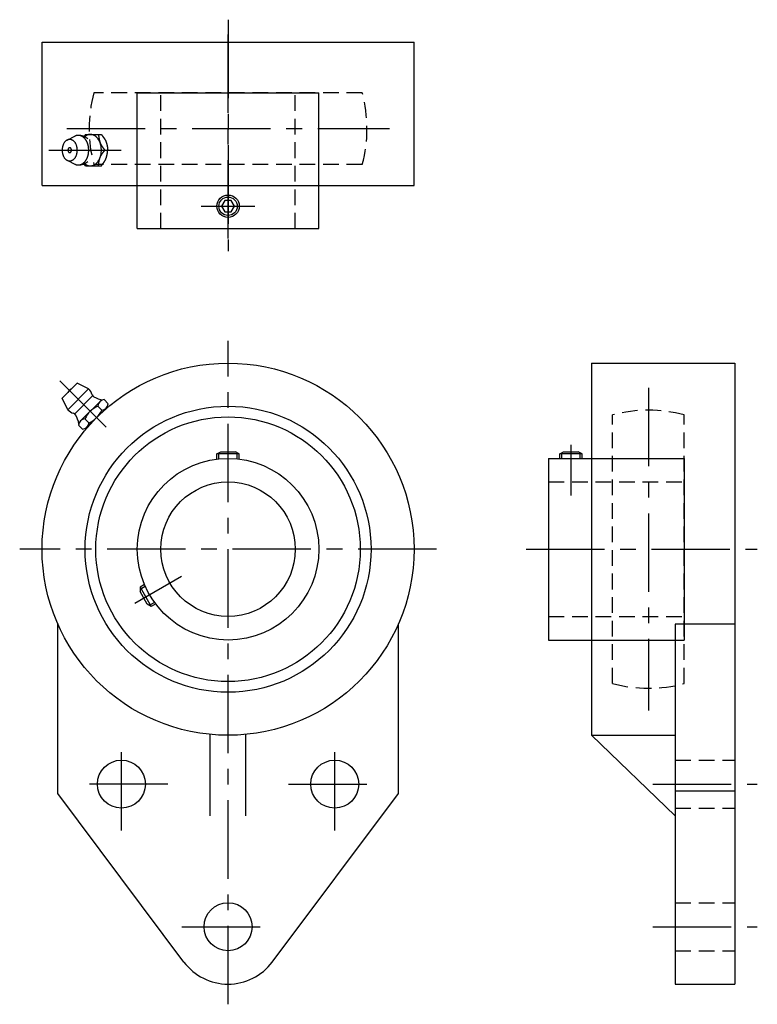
# Model space of a CAD drawing. Extents: x -46 to 118, y -102 to 118.
import ezdxf

# ---------------------------------------------------------------- set-up
doc = ezdxf.new("R2010")
doc.units = 0
doc.header["$LTSCALE"] = 14
doc.header["$MEASUREMENT"] = 0
doc.linetypes.add('CENTER', pattern=[2, 1.25, -0.25, 0.25, -0.25])
doc.linetypes.add('HIDDEN', pattern=[0.375, 0.25, -0.125])
doc.layers.get('0').update_dxf_attribs({"linetype": 'CONTINUOUS'})
doc.layers.add('CENTER', color=1, linetype='CENTER')
doc.layers.add('HIDDEN', color=3, linetype='HIDDEN')

msp = doc.modelspace()

# ---------------------------------------------------------------- linework, layer by layer
for p, q in [((-41.5, 113.1), (41.5, 113.1)), ((-41.5, 81.1), (-41.5, 113.1)), ((41.5, 81.1), (41.5, 113.1)), ((-20.25, 71.5), (-20.25, 101.8)), ((-20.25, 101.8), (20.25, 101.8)), ((20.25, 71.5), (20.25, 101.8)), ((-31.78, 92.5), (-32.14, 92.04)), ((-31.78, 92.5), (-28.28, 92.5)), ((-35.9, 91.26), (-34.2, 92.11)), ((-27.5, 89), (-26.85, 89)), ((-35.9, 86.74), (-34.2, 85.89)), ((-31.78, 85.5), (-32.14, 85.96)), ((-31.78, 85.5), (-28.28, 85.5)), ((-41.5, 81.1), (41.5, 81.1)), ((-20.25, 71.5), (20.25, 71.5)), ((81.1, 41.5), (113.1, 41.5)), ((81.1, 41.5), (81.1, -41.5)), ((113.1, 41.5), (113.1, -97)), ((-37.05, 33.66), (-33.66, 37.05)), ((-35.78, 31.11), (-31.11, 35.78)), ((-31.11, 35.78), (-33.66, 37.05)), ((-35.78, 31.11), (-37.05, 33.66)), ((-30.23, 34.19), (-34.19, 30.23)), ((-27.64, 33.36), (-26.75, 32.46)), ((-32.9, 28.62), (-28.62, 32.9)), ((-27.2, 31.49), (-31.49, 27.2)), ((-29.07, 31.93), (-28.18, 31.04)), ((-31.93, 29.07), (-31.04, 28.18)), ((-32.46, 26.75), (-33.36, 27.64)), ((-2.5, 21.25), (-1.63, 21.75)), ((2.5, 21.25), (-2.5, 21.25)), ((-2.5, 20.1), (-2.5, 21.25)), ((-2.05, 20.15), (-2.05, 21.51)), ((-1.63, 21.75), (1.63, 21.75)), ((2.5, 21.25), (1.63, 21.75)), ((2.05, 20.15), (2.05, 21.51)), ((2.5, 20.1), (2.5, 21.25)), ((71.5, 20.25), (71.5, -20.25)), ((71.5, 20.25), (101.8, 20.25)), ((74, 21.25), (74.87, 21.75)), ((74, 20.25), (74, 21.25)), ((79, 21.25), (74, 21.25)), ((74.45, 20.25), (74.45, 21.51)), ((74.87, 21.75), (78.13, 21.75)), ((79, 21.25), (78.13, 21.75)), ((78.55, 20.25), (78.55, 21.51)), ((79, 20.25), (79, 21.25)), ((101.8, 20.25), (101.8, -20.25)), ((-18.65, -7.88), (-19.65, -8.46)), ((-18.47, -8.3), (-19.65, -8.98)), ((-19.65, -8.46), (-17.15, -12.79)), ((-19.65, -8.46), (-19.65, -9.46)), ((-18.02, -12.29), (-19.65, -9.46)), ((-17.15, -12.79), (-18.02, -12.29)), ((-16.42, -11.85), (-17.6, -12.53)), ((-16.15, -12.21), (-17.15, -12.79)), ((-38, -54.5), (-38, -16.68)), ((38, -54.5), (38, -16.68)), ((99.8, -16.68), (99.8, -97)), ((113.1, -16.68), (99.8, -16.68)), ((71.5, -20.25), (101.8, -20.25)), ((-4, -59.5), (-4, -41.31)), ((4, -59.5), (4, -41.31)), ((81.1, -41.5), (99.8, -41.5)), ((99.8, -59.5), (81.1, -41.5)), ((-9.84, -92.08), (-38, -54.5)), ((9.84, -92.08), (38, -54.5)), ((113.1, -54), (99.8, -54)), ((99.8, -97), (113.1, -97))]:
    msp.add_line(p, q)
msp.add_lwpolyline([(-0.72, 77.75), (-1.44, 76.5), (-0.72, 75.25), (0.72, 75.25), (1.44, 76.5), (0.72, 77.75)], close=True)
for points in [[(-34.2, 85.89, 0), (-34.14, 85.86, 0), (-34.07, 85.83, 0), (-34, 85.8, 0), (-33.94, 85.78, 0), (-33.87, 85.76, 0), (-33.8, 85.74, 0), (-33.73, 85.73, 0), (-33.66, 85.72, 0), (-33.59, 85.71, 0), (-33.52, 85.7, 0), (-33.45, 85.7, 0), (-33.38, 85.7, 0), (-33.31, 85.7, 0), (-33.24, 85.71, 0), (-33.17, 85.72, 0), (-33.11, 85.73, 0), (-33.04, 85.75, 0), (-32.97, 85.76, 0), (-32.9, 85.78, 0), (-32.83, 85.81, 0), (-32.77, 85.84, 0), (-32.7, 85.86, 0), (-32.63, 85.9, 0), (-32.57, 85.93, 0), (-32.5, 85.97, 0), (-32.44, 86.01, 0), (-32.38, 86.05, 0), (-32.32, 86.1, 0), (-32.25, 86.15, 0), (-32.19, 86.2, 0), (-32.14, 86.25, 0), (-32.08, 86.31, 0), (-32.02, 86.36, 0), (-31.97, 86.42, 0), (-31.91, 86.49, 0), (-31.86, 86.55, 0), (-31.81, 86.62, 0), (-31.76, 86.69, 0), (-31.71, 86.76, 0), (-31.67, 86.83, 0), (-31.62, 86.91, 0), (-31.58, 86.99, 0), (-31.54, 87.06, 0), (-31.5, 87.14, 0), (-31.46, 87.23, 0), (-31.42, 87.31, 0), (-31.39, 87.4, 0), (-31.35, 87.48, 0), (-31.32, 87.57, 0), (-31.29, 87.66, 0), (-31.27, 87.75, 0), (-31.24, 87.84, 0), (-31.22, 87.94, 0), (-31.2, 88.03, 0), (-31.18, 88.12, 0), (-31.16, 88.22, 0), (-31.14, 88.32, 0), (-31.13, 88.41, 0), (-31.12, 88.51, 0), (-31.11, 88.61, 0), (-31.1, 88.7, 0), (-31.1, 88.8, 0), (-31.09, 88.9, 0), (-31.09, 89, 0), (-31.09, 89.1, 0), (-31.1, 89.2, 0), (-31.1, 89.3, 0), (-31.11, 89.39, 0), (-31.12, 89.49, 0), (-31.13, 89.59, 0), (-31.14, 89.68, 0), (-31.16, 89.78, 0), (-31.18, 89.88, 0), (-31.2, 89.97, 0), (-31.22, 90.06, 0), (-31.24, 90.16, 0), (-31.27, 90.25, 0), (-31.29, 90.34, 0), (-31.32, 90.43, 0), (-31.35, 90.52, 0), (-31.39, 90.6, 0), (-31.42, 90.69, 0), (-31.46, 90.77, 0), (-31.5, 90.86, 0), (-31.54, 90.94, 0), (-31.58, 91.01, 0), (-31.62, 91.09, 0), (-31.67, 91.17, 0), (-31.71, 91.24, 0), (-31.76, 91.31, 0), (-31.81, 91.38, 0), (-31.86, 91.45, 0), (-31.91, 91.51, 0), (-31.97, 91.58, 0), (-32.02, 91.64, 0), (-32.08, 91.69, 0), (-32.14, 91.75, 0), (-32.19, 91.8, 0), (-32.25, 91.85, 0), (-32.32, 91.9, 0), (-32.38, 91.95, 0), (-32.44, 91.99, 0), (-32.5, 92.03, 0), (-32.57, 92.07, 0), (-32.63, 92.1, 0), (-32.7, 92.14, 0), (-32.77, 92.16, 0), (-32.83, 92.19, 0), (-32.9, 92.22, 0), (-32.97, 92.24, 0), (-33.04, 92.25, 0), (-33.11, 92.27, 0), (-33.17, 92.28, 0), (-33.24, 92.29, 0), (-33.31, 92.3, 0), (-33.38, 92.3, 0), (-33.45, 92.3, 0), (-33.52, 92.3, 0), (-33.59, 92.29, 0), (-33.66, 92.28, 0), (-33.73, 92.27, 0), (-33.8, 92.26, 0), (-33.87, 92.24, 0), (-33.94, 92.22, 0), (-34, 92.2, 0), (-34.07, 92.17, 0), (-34.14, 92.14, 0), (-34.2, 92.11, 0)], [(-32.03, 86.01, 0), (-31.96, 85.95, 0), (-31.88, 85.9, 0), (-31.81, 85.85, 0), (-31.74, 85.8, 0), (-31.66, 85.75, 0), (-31.58, 85.71, 0), (-31.51, 85.67, 0), (-31.43, 85.64, 0), (-31.35, 85.61, 0), (-31.27, 85.58, 0), (-31.19, 85.56, 0), (-31.11, 85.54, 0), (-31.03, 85.52, 0), (-30.95, 85.51, 0), (-30.86, 85.5, 0), (-30.78, 85.5, 0), (-30.7, 85.5, 0), (-30.62, 85.5, 0), (-30.54, 85.51, 0), (-30.46, 85.52, 0), (-30.37, 85.54, 0), (-30.29, 85.56, 0), (-30.21, 85.58, 0), (-30.13, 85.61, 0), (-30.05, 85.64, 0), (-29.98, 85.67, 0), (-29.9, 85.71, 0), (-29.82, 85.75, 0), (-29.75, 85.79, 0), (-29.67, 85.84, 0), (-29.6, 85.89, 0), (-29.53, 85.95, 0), (-29.46, 86.01, 0), (-29.39, 86.07, 0), (-29.32, 86.13, 0), (-29.25, 86.2, 0), (-29.19, 86.27, 0), (-29.13, 86.35, 0), (-29.06, 86.42, 0), (-29, 86.5, 0), (-28.95, 86.59, 0), (-28.89, 86.67, 0), (-28.84, 86.76, 0), (-28.79, 86.85, 0), (-28.74, 86.94, 0), (-28.69, 87.04, 0), (-28.65, 87.13, 0), (-28.6, 87.23, 0), (-28.56, 87.33, 0), (-28.52, 87.44, 0), (-28.49, 87.54, 0), (-28.46, 87.65, 0), (-28.43, 87.75, 0), (-28.4, 87.86, 0), (-28.37, 87.97, 0), (-28.35, 88.08, 0), (-28.33, 88.2, 0), (-28.31, 88.31, 0), (-28.3, 88.42, 0), (-28.29, 88.54, 0), (-28.28, 88.65, 0), (-28.27, 88.77, 0), (-28.27, 88.88, 0), (-28.26, 89, 0), (-28.27, 89.12, 0), (-28.27, 89.23, 0), (-28.28, 89.35, 0), (-28.29, 89.46, 0), (-28.3, 89.58, 0), (-28.31, 89.69, 0), (-28.33, 89.8, 0), (-28.35, 89.92, 0), (-28.37, 90.03, 0), (-28.4, 90.14, 0), (-28.43, 90.25, 0), (-28.46, 90.35, 0), (-28.49, 90.46, 0), (-28.52, 90.56, 0), (-28.56, 90.67, 0), (-28.6, 90.77, 0), (-28.65, 90.87, 0), (-28.69, 90.96, 0), (-28.74, 91.06, 0), (-28.79, 91.15, 0), (-28.84, 91.24, 0), (-28.89, 91.33, 0), (-28.95, 91.41, 0), (-29, 91.5, 0), (-29.06, 91.58, 0), (-29.13, 91.65, 0), (-29.19, 91.73, 0), (-29.25, 91.8, 0), (-29.32, 91.87, 0), (-29.39, 91.93, 0), (-29.46, 91.99, 0), (-29.53, 92.05, 0), (-29.6, 92.11, 0), (-29.67, 92.16, 0), (-29.75, 92.21, 0), (-29.82, 92.25, 0), (-29.9, 92.29, 0), (-29.98, 92.33, 0), (-30.05, 92.36, 0), (-30.13, 92.39, 0), (-30.21, 92.42, 0), (-30.29, 92.44, 0), (-30.37, 92.46, 0), (-30.46, 92.48, 0), (-30.54, 92.49, 0), (-30.62, 92.5, 0), (-30.7, 92.5, 0), (-30.78, 92.5, 0), (-30.86, 92.5, 0), (-30.95, 92.49, 0), (-31.03, 92.48, 0), (-31.11, 92.46, 0), (-31.19, 92.44, 0), (-31.27, 92.42, 0), (-31.35, 92.39, 0), (-31.43, 92.36, 0), (-31.51, 92.33, 0), (-31.58, 92.29, 0), (-31.66, 92.25, 0), (-31.74, 92.2, 0), (-31.81, 92.15, 0), (-31.88, 92.1, 0), (-31.96, 92.05, 0), (-32.03, 91.99, 0)], [(-28.93, 92.5, 0), (-28.92, 92.48, 0), (-28.92, 92.45, 0), (-28.92, 92.43, 0), (-28.92, 92.4, 0), (-28.91, 92.38, 0), (-28.91, 92.35, 0), (-28.91, 92.33, 0), (-28.9, 92.3, 0), (-28.9, 92.28, 0), (-28.9, 92.25, 0), (-28.9, 92.23, 0), (-28.89, 92.21, 0), (-28.89, 92.18, 0), (-28.89, 92.16, 0), (-28.88, 92.13, 0), (-28.88, 92.11, 0), (-28.88, 92.08, 0), (-28.87, 92.06, 0), (-28.87, 92.03, 0), (-28.87, 92.01, 0), (-28.86, 91.99, 0), (-28.86, 91.96, 0), (-28.86, 91.94, 0), (-28.85, 91.91, 0), (-28.85, 91.89, 0), (-28.85, 91.86, 0), (-28.84, 91.84, 0), (-28.84, 91.82, 0), (-28.84, 91.79, 0), (-28.83, 91.77, 0), (-28.83, 91.74, 0), (-28.83, 91.72, 0), (-28.82, 91.7, 0), (-28.82, 91.67, 0), (-28.81, 91.65, 0), (-28.81, 91.62, 0), (-28.81, 91.6, 0), (-28.8, 91.58, 0), (-28.8, 91.55, 0), (-28.79, 91.53, 0), (-28.79, 91.5, 0), (-28.78, 91.48, 0), (-28.78, 91.46, 0), (-28.77, 91.43, 0), (-28.77, 91.41, 0), (-28.77, 91.38, 0), (-28.76, 91.36, 0), (-28.76, 91.34, 0), (-28.75, 91.31, 0), (-28.74, 91.29, 0), (-28.74, 91.27, 0), (-28.73, 91.24, 0), (-28.73, 91.22, 0), (-28.72, 91.2, 0), (-28.72, 91.17, 0), (-28.71, 91.15, 0), (-28.71, 91.13, 0), (-28.7, 91.1, 0), (-28.69, 91.08, 0), (-28.69, 91.06, 0), (-28.68, 91.03, 0), (-28.67, 91.01, 0), (-28.67, 90.99, 0), (-28.66, 90.97, 0), (-28.65, 90.94, 0), (-28.65, 90.92, 0), (-28.64, 90.9, 0), (-28.63, 90.87, 0), (-28.62, 90.85, 0), (-28.62, 90.83, 0), (-28.61, 90.81, 0), (-28.6, 90.78, 0), (-28.59, 90.76, 0), (-28.59, 90.74, 0), (-28.58, 90.72, 0), (-28.57, 90.69, 0), (-28.56, 90.67, 0), (-28.55, 90.65, 0), (-28.54, 90.63, 0), (-28.53, 90.61, 0), (-28.53, 90.58, 0), (-28.52, 90.56, 0), (-28.51, 90.54, 0), (-28.5, 90.52, 0), (-28.49, 90.5, 0), (-28.48, 90.48, 0), (-28.47, 90.45, 0), (-28.46, 90.43, 0), (-28.45, 90.41, 0), (-28.44, 90.39, 0), (-28.43, 90.37, 0), (-28.41, 90.35, 0), (-28.4, 90.33, 0), (-28.39, 90.3, 0), (-28.38, 90.28, 0), (-28.37, 90.26, 0), (-28.36, 90.24, 0), (-28.35, 90.22, 0), (-28.34, 90.2, 0), (-28.32, 90.18, 0), (-28.31, 90.16, 0), (-28.3, 90.14, 0), (-28.29, 90.12, 0), (-28.28, 90.09, 0), (-28.26, 90.07, 0), (-28.25, 90.05, 0), (-28.24, 90.03, 0), (-28.23, 90.01, 0), (-28.21, 89.99, 0), (-28.2, 89.97, 0), (-28.19, 89.95, 0), (-28.18, 89.93, 0), (-28.16, 89.91, 0), (-28.15, 89.89, 0), (-28.14, 89.87, 0), (-28.12, 89.85, 0), (-28.11, 89.83, 0), (-28.1, 89.81, 0), (-28.08, 89.79, 0), (-28.07, 89.77, 0), (-28.06, 89.75, 0), (-28.04, 89.73, 0), (-28.03, 89.71, 0), (-28.01, 89.69, 0), (-28, 89.67, 0), (-27.99, 89.65, 0), (-27.97, 89.63, 0), (-27.96, 89.61, 0), (-27.94, 89.59, 0), (-27.93, 89.57, 0), (-27.91, 89.55, 0), (-27.9, 89.53, 0), (-27.89, 89.51, 0), (-27.87, 89.49, 0), (-27.86, 89.47, 0), (-27.84, 89.45, 0), (-27.83, 89.43, 0), (-27.81, 89.41, 0), (-27.8, 89.39, 0), (-27.78, 89.37, 0), (-27.77, 89.35, 0), (-27.75, 89.33, 0), (-27.74, 89.31, 0), (-27.72, 89.29, 0), (-27.71, 89.27, 0), (-27.69, 89.25, 0), (-27.68, 89.23, 0), (-27.66, 89.21, 0), (-27.65, 89.2, 0), (-27.63, 89.18, 0), (-27.62, 89.16, 0), (-27.6, 89.14, 0), (-27.59, 89.12, 0), (-27.57, 89.1, 0), (-27.56, 89.08, 0), (-27.54, 89.06, 0), (-27.53, 89.04, 0), (-27.51, 89.02, 0), (-27.5, 89, 0)], [(-28.28, 92.5, 0), (-28.26, 92.48, 0), (-28.25, 92.46, 0), (-28.23, 92.44, 0), (-28.22, 92.42, 0), (-28.2, 92.4, 0), (-28.19, 92.38, 0), (-28.17, 92.36, 0), (-28.16, 92.34, 0), (-28.14, 92.32, 0), (-28.13, 92.3, 0), (-28.11, 92.29, 0), (-28.1, 92.27, 0), (-28.08, 92.25, 0), (-28.07, 92.23, 0), (-28.05, 92.21, 0), (-28.04, 92.19, 0), (-28.02, 92.17, 0), (-28.01, 92.15, 0), (-27.99, 92.13, 0), (-27.98, 92.11, 0), (-27.96, 92.09, 0), (-27.95, 92.07, 0), (-27.93, 92.05, 0), (-27.92, 92.03, 0), (-27.91, 92.01, 0), (-27.89, 91.99, 0), (-27.88, 91.97, 0), (-27.86, 91.95, 0), (-27.85, 91.93, 0), (-27.83, 91.91, 0), (-27.82, 91.89, 0), (-27.8, 91.87, 0), (-27.79, 91.85, 0), (-27.78, 91.83, 0), (-27.76, 91.81, 0), (-27.75, 91.79, 0), (-27.73, 91.77, 0), (-27.72, 91.75, 0), (-27.71, 91.73, 0), (-27.69, 91.71, 0), (-27.68, 91.69, 0), (-27.67, 91.67, 0), (-27.65, 91.65, 0), (-27.64, 91.63, 0), (-27.63, 91.61, 0), (-27.61, 91.59, 0), (-27.6, 91.57, 0), (-27.59, 91.55, 0), (-27.57, 91.53, 0), (-27.56, 91.51, 0), (-27.55, 91.49, 0), (-27.54, 91.47, 0), (-27.52, 91.45, 0), (-27.51, 91.43, 0), (-27.5, 91.41, 0), (-27.49, 91.38, 0), (-27.48, 91.36, 0), (-27.46, 91.34, 0), (-27.45, 91.32, 0), (-27.44, 91.3, 0), (-27.43, 91.28, 0), (-27.42, 91.26, 0), (-27.41, 91.24, 0), (-27.39, 91.22, 0), (-27.38, 91.2, 0), (-27.37, 91.17, 0), (-27.36, 91.15, 0), (-27.35, 91.13, 0), (-27.34, 91.11, 0), (-27.33, 91.09, 0), (-27.32, 91.07, 0), (-27.31, 91.05, 0), (-27.3, 91.02, 0), (-27.29, 91, 0), (-27.28, 90.98, 0), (-27.27, 90.96, 0), (-27.26, 90.94, 0), (-27.25, 90.92, 0), (-27.24, 90.89, 0), (-27.23, 90.87, 0), (-27.22, 90.85, 0), (-27.22, 90.83, 0), (-27.21, 90.81, 0), (-27.2, 90.78, 0), (-27.19, 90.76, 0), (-27.18, 90.74, 0), (-27.17, 90.72, 0), (-27.17, 90.69, 0), (-27.16, 90.67, 0), (-27.15, 90.65, 0), (-27.14, 90.63, 0), (-27.14, 90.6, 0), (-27.13, 90.58, 0), (-27.12, 90.56, 0), (-27.12, 90.53, 0), (-27.11, 90.51, 0), (-27.1, 90.49, 0), (-27.1, 90.47, 0), (-27.09, 90.44, 0), (-27.08, 90.42, 0), (-27.08, 90.4, 0), (-27.07, 90.37, 0), (-27.07, 90.35, 0), (-27.06, 90.33, 0), (-27.05, 90.3, 0), (-27.05, 90.28, 0), (-27.04, 90.26, 0), (-27.04, 90.23, 0), (-27.03, 90.21, 0), (-27.03, 90.19, 0), (-27.02, 90.16, 0), (-27.02, 90.14, 0), (-27.01, 90.12, 0), (-27.01, 90.09, 0), (-27, 90.07, 0), (-27, 90.04, 0), (-26.99, 90.02, 0), (-26.99, 90, 0), (-26.98, 89.97, 0), (-26.98, 89.95, 0), (-26.98, 89.92, 0), (-26.97, 89.9, 0), (-26.97, 89.88, 0), (-26.96, 89.85, 0), (-26.96, 89.83, 0), (-26.95, 89.8, 0), (-26.95, 89.78, 0), (-26.95, 89.76, 0), (-26.94, 89.73, 0), (-26.94, 89.71, 0), (-26.94, 89.68, 0), (-26.93, 89.66, 0), (-26.93, 89.64, 0), (-26.93, 89.61, 0), (-26.92, 89.59, 0), (-26.92, 89.56, 0), (-26.92, 89.54, 0), (-26.91, 89.51, 0), (-26.91, 89.49, 0), (-26.91, 89.47, 0), (-26.9, 89.44, 0), (-26.9, 89.42, 0), (-26.9, 89.39, 0), (-26.89, 89.37, 0), (-26.89, 89.34, 0), (-26.89, 89.32, 0), (-26.88, 89.29, 0), (-26.88, 89.27, 0), (-26.88, 89.25, 0), (-26.88, 89.22, 0), (-26.87, 89.2, 0), (-26.87, 89.17, 0), (-26.87, 89.15, 0), (-26.86, 89.12, 0), (-26.86, 89.1, 0), (-26.86, 89.07, 0), (-26.86, 89.05, 0), (-26.85, 89.02, 0), (-26.85, 89, 0)], [(-35.34, 86.6, 0), (-35.25, 86.6, 0), (-35.17, 86.61, 0), (-35.09, 86.63, 0), (-35, 86.65, 0), (-34.92, 86.67, 0), (-34.84, 86.7, 0), (-34.76, 86.74, 0), (-34.69, 86.78, 0), (-34.61, 86.83, 0), (-34.54, 86.88, 0), (-34.46, 86.94, 0), (-34.39, 87, 0), (-34.32, 87.07, 0), (-34.26, 87.14, 0), (-34.2, 87.22, 0), (-34.14, 87.3, 0), (-34.08, 87.39, 0), (-34.02, 87.48, 0), (-33.97, 87.57, 0), (-33.92, 87.67, 0), (-33.88, 87.77, 0), (-33.84, 87.87, 0), (-33.8, 87.97, 0), (-33.77, 88.08, 0), (-33.74, 88.19, 0), (-33.71, 88.3, 0), (-33.69, 88.42, 0), (-33.67, 88.53, 0), (-33.66, 88.65, 0), (-33.65, 88.76, 0), (-33.64, 88.88, 0), (-33.64, 89, 0), (-33.64, 89.12, 0), (-33.65, 89.24, 0), (-33.66, 89.35, 0), (-33.67, 89.47, 0), (-33.69, 89.58, 0), (-33.71, 89.7, 0), (-33.74, 89.81, 0), (-33.77, 89.92, 0), (-33.8, 90.03, 0), (-33.84, 90.13, 0), (-33.88, 90.23, 0), (-33.92, 90.33, 0), (-33.97, 90.43, 0), (-34.02, 90.52, 0), (-34.08, 90.61, 0), (-34.14, 90.7, 0), (-34.2, 90.78, 0), (-34.26, 90.86, 0), (-34.32, 90.93, 0), (-34.39, 91, 0), (-34.46, 91.06, 0), (-34.54, 91.12, 0), (-34.61, 91.17, 0), (-34.69, 91.22, 0), (-34.76, 91.26, 0), (-34.84, 91.3, 0), (-34.92, 91.33, 0), (-35, 91.35, 0), (-35.09, 91.37, 0), (-35.17, 91.39, 0), (-35.25, 91.4, 0), (-35.34, 91.4, 0), (-35.42, 91.4, 0), (-35.5, 91.39, 0), (-35.58, 91.37, 0), (-35.67, 91.35, 0), (-35.75, 91.33, 0), (-35.83, 91.3, 0), (-35.91, 91.26, 0), (-35.98, 91.22, 0), (-36.06, 91.17, 0), (-36.14, 91.12, 0), (-36.21, 91.06, 0), (-36.28, 91, 0), (-36.35, 90.93, 0), (-36.41, 90.86, 0), (-36.47, 90.78, 0), (-36.54, 90.7, 0), (-36.59, 90.61, 0), (-36.65, 90.52, 0), (-36.7, 90.43, 0), (-36.75, 90.33, 0), (-36.79, 90.23, 0), (-36.83, 90.13, 0), (-36.87, 90.03, 0), (-36.9, 89.92, 0), (-36.93, 89.81, 0), (-36.96, 89.7, 0), (-36.98, 89.58, 0), (-37, 89.47, 0), (-37.01, 89.35, 0), (-37.02, 89.24, 0), (-37.03, 89.12, 0), (-37.03, 89, 0), (-37.03, 88.88, 0), (-37.02, 88.76, 0), (-37.01, 88.65, 0), (-37, 88.53, 0), (-36.98, 88.42, 0), (-36.96, 88.3, 0), (-36.93, 88.19, 0), (-36.9, 88.08, 0), (-36.87, 87.97, 0), (-36.83, 87.87, 0), (-36.79, 87.77, 0), (-36.75, 87.67, 0), (-36.7, 87.57, 0), (-36.65, 87.48, 0), (-36.59, 87.39, 0), (-36.54, 87.3, 0), (-36.47, 87.22, 0), (-36.41, 87.14, 0), (-36.35, 87.07, 0), (-36.28, 87, 0), (-36.21, 86.94, 0), (-36.14, 86.88, 0), (-36.06, 86.83, 0), (-35.98, 86.78, 0), (-35.91, 86.74, 0), (-35.83, 86.7, 0), (-35.75, 86.67, 0), (-35.67, 86.65, 0), (-35.58, 86.63, 0), (-35.5, 86.61, 0), (-35.42, 86.6, 0), (-35.34, 86.6, 0)], [(-35.34, 88.45, 0), (-35.32, 88.45, 0), (-35.3, 88.45, 0), (-35.28, 88.45, 0), (-35.26, 88.46, 0), (-35.24, 88.46, 0), (-35.22, 88.47, 0), (-35.2, 88.48, 0), (-35.18, 88.49, 0), (-35.17, 88.5, 0), (-35.15, 88.51, 0), (-35.13, 88.52, 0), (-35.12, 88.54, 0), (-35.1, 88.55, 0), (-35.09, 88.57, 0), (-35.07, 88.59, 0), (-35.06, 88.61, 0), (-35.04, 88.63, 0), (-35.03, 88.65, 0), (-35.02, 88.67, 0), (-35.01, 88.69, 0), (-35, 88.71, 0), (-34.99, 88.74, 0), (-34.98, 88.76, 0), (-34.97, 88.79, 0), (-34.97, 88.81, 0), (-34.96, 88.84, 0), (-34.95, 88.87, 0), (-34.95, 88.89, 0), (-34.95, 88.92, 0), (-34.94, 88.95, 0), (-34.94, 88.97, 0), (-34.94, 89, 0), (-34.94, 89.03, 0), (-34.94, 89.05, 0), (-34.95, 89.08, 0), (-34.95, 89.11, 0), (-34.95, 89.13, 0), (-34.96, 89.16, 0), (-34.97, 89.19, 0), (-34.97, 89.21, 0), (-34.98, 89.24, 0), (-34.99, 89.26, 0), (-35, 89.29, 0), (-35.01, 89.31, 0), (-35.02, 89.33, 0), (-35.03, 89.35, 0), (-35.04, 89.37, 0), (-35.06, 89.39, 0), (-35.07, 89.41, 0), (-35.09, 89.43, 0), (-35.1, 89.45, 0), (-35.12, 89.46, 0), (-35.13, 89.48, 0), (-35.15, 89.49, 0), (-35.17, 89.5, 0), (-35.18, 89.51, 0), (-35.2, 89.52, 0), (-35.22, 89.53, 0), (-35.24, 89.54, 0), (-35.26, 89.54, 0), (-35.28, 89.55, 0), (-35.3, 89.55, 0), (-35.32, 89.55, 0), (-35.34, 89.55, 0), (-35.35, 89.55, 0), (-35.37, 89.55, 0), (-35.39, 89.55, 0), (-35.41, 89.54, 0), (-35.43, 89.54, 0), (-35.45, 89.53, 0), (-35.47, 89.52, 0), (-35.49, 89.51, 0), (-35.5, 89.5, 0), (-35.52, 89.49, 0), (-35.54, 89.48, 0), (-35.55, 89.46, 0), (-35.57, 89.45, 0), (-35.58, 89.43, 0), (-35.6, 89.41, 0), (-35.61, 89.39, 0), (-35.63, 89.37, 0), (-35.64, 89.35, 0), (-35.65, 89.33, 0), (-35.66, 89.31, 0), (-35.67, 89.29, 0), (-35.68, 89.26, 0), (-35.69, 89.24, 0), (-35.7, 89.21, 0), (-35.7, 89.19, 0), (-35.71, 89.16, 0), (-35.72, 89.13, 0), (-35.72, 89.11, 0), (-35.72, 89.08, 0), (-35.73, 89.05, 0), (-35.73, 89.03, 0), (-35.73, 89, 0), (-35.73, 88.97, 0), (-35.73, 88.95, 0), (-35.72, 88.92, 0), (-35.72, 88.89, 0), (-35.72, 88.87, 0), (-35.71, 88.84, 0), (-35.7, 88.81, 0), (-35.7, 88.79, 0), (-35.69, 88.76, 0), (-35.68, 88.74, 0), (-35.67, 88.71, 0), (-35.66, 88.69, 0), (-35.65, 88.67, 0), (-35.64, 88.65, 0), (-35.63, 88.63, 0), (-35.61, 88.61, 0), (-35.6, 88.59, 0), (-35.58, 88.57, 0), (-35.57, 88.55, 0), (-35.55, 88.54, 0), (-35.54, 88.52, 0), (-35.52, 88.51, 0), (-35.5, 88.5, 0), (-35.49, 88.49, 0), (-35.47, 88.48, 0), (-35.45, 88.47, 0), (-35.43, 88.46, 0), (-35.41, 88.46, 0), (-35.39, 88.45, 0), (-35.37, 88.45, 0), (-35.35, 88.45, 0), (-35.34, 88.45, 0)], [(-28.93, 85.5, 0), (-28.92, 85.52, 0), (-28.92, 85.55, 0), (-28.92, 85.57, 0), (-28.92, 85.6, 0), (-28.91, 85.62, 0), (-28.91, 85.65, 0), (-28.91, 85.67, 0), (-28.9, 85.7, 0), (-28.9, 85.72, 0), (-28.9, 85.75, 0), (-28.9, 85.77, 0), (-28.89, 85.79, 0), (-28.89, 85.82, 0), (-28.89, 85.84, 0), (-28.88, 85.87, 0), (-28.88, 85.89, 0), (-28.88, 85.92, 0), (-28.87, 85.94, 0), (-28.87, 85.97, 0), (-28.87, 85.99, 0), (-28.86, 86.01, 0), (-28.86, 86.04, 0), (-28.86, 86.06, 0), (-28.85, 86.09, 0), (-28.85, 86.11, 0), (-28.85, 86.14, 0), (-28.84, 86.16, 0), (-28.84, 86.18, 0), (-28.84, 86.21, 0), (-28.83, 86.23, 0), (-28.83, 86.26, 0), (-28.83, 86.28, 0), (-28.82, 86.3, 0), (-28.82, 86.33, 0), (-28.81, 86.35, 0), (-28.81, 86.38, 0), (-28.81, 86.4, 0), (-28.8, 86.42, 0), (-28.8, 86.45, 0), (-28.79, 86.47, 0), (-28.79, 86.5, 0), (-28.78, 86.52, 0), (-28.78, 86.54, 0), (-28.77, 86.57, 0), (-28.77, 86.59, 0), (-28.77, 86.62, 0), (-28.76, 86.64, 0), (-28.76, 86.66, 0), (-28.75, 86.69, 0), (-28.74, 86.71, 0), (-28.74, 86.73, 0), (-28.73, 86.76, 0), (-28.73, 86.78, 0), (-28.72, 86.8, 0), (-28.72, 86.83, 0), (-28.71, 86.85, 0), (-28.71, 86.87, 0), (-28.7, 86.9, 0), (-28.69, 86.92, 0), (-28.69, 86.94, 0), (-28.68, 86.97, 0), (-28.67, 86.99, 0), (-28.67, 87.01, 0), (-28.66, 87.03, 0), (-28.65, 87.06, 0), (-28.65, 87.08, 0), (-28.64, 87.1, 0), (-28.63, 87.13, 0), (-28.62, 87.15, 0), (-28.62, 87.17, 0), (-28.61, 87.19, 0), (-28.6, 87.22, 0), (-28.59, 87.24, 0), (-28.59, 87.26, 0), (-28.58, 87.28, 0), (-28.57, 87.31, 0), (-28.56, 87.33, 0), (-28.55, 87.35, 0), (-28.54, 87.37, 0), (-28.53, 87.39, 0), (-28.53, 87.42, 0), (-28.52, 87.44, 0), (-28.51, 87.46, 0), (-28.5, 87.48, 0), (-28.49, 87.5, 0), (-28.48, 87.52, 0), (-28.47, 87.55, 0), (-28.46, 87.57, 0), (-28.45, 87.59, 0), (-28.44, 87.61, 0), (-28.43, 87.63, 0), (-28.41, 87.65, 0), (-28.4, 87.67, 0), (-28.39, 87.7, 0), (-28.38, 87.72, 0), (-28.37, 87.74, 0), (-28.36, 87.76, 0), (-28.35, 87.78, 0), (-28.34, 87.8, 0), (-28.32, 87.82, 0), (-28.31, 87.84, 0), (-28.3, 87.86, 0), (-28.29, 87.88, 0), (-28.28, 87.91, 0), (-28.26, 87.93, 0), (-28.25, 87.95, 0), (-28.24, 87.97, 0), (-28.23, 87.99, 0), (-28.21, 88.01, 0), (-28.2, 88.03, 0), (-28.19, 88.05, 0), (-28.18, 88.07, 0), (-28.16, 88.09, 0), (-28.15, 88.11, 0), (-28.14, 88.13, 0), (-28.12, 88.15, 0), (-28.11, 88.17, 0), (-28.1, 88.19, 0), (-28.08, 88.21, 0), (-28.07, 88.23, 0), (-28.06, 88.25, 0), (-28.04, 88.27, 0), (-28.03, 88.29, 0), (-28.01, 88.31, 0), (-28, 88.33, 0), (-27.99, 88.35, 0), (-27.97, 88.37, 0), (-27.96, 88.39, 0), (-27.94, 88.41, 0), (-27.93, 88.43, 0), (-27.91, 88.45, 0), (-27.9, 88.47, 0), (-27.89, 88.49, 0), (-27.87, 88.51, 0), (-27.86, 88.53, 0), (-27.84, 88.55, 0), (-27.83, 88.57, 0), (-27.81, 88.59, 0), (-27.8, 88.61, 0), (-27.78, 88.63, 0), (-27.77, 88.65, 0), (-27.75, 88.67, 0), (-27.74, 88.69, 0), (-27.72, 88.71, 0), (-27.71, 88.73, 0), (-27.69, 88.75, 0), (-27.68, 88.77, 0), (-27.66, 88.79, 0), (-27.65, 88.8, 0), (-27.63, 88.82, 0), (-27.62, 88.84, 0), (-27.6, 88.86, 0), (-27.59, 88.88, 0), (-27.57, 88.9, 0), (-27.56, 88.92, 0), (-27.54, 88.94, 0), (-27.53, 88.96, 0), (-27.51, 88.98, 0), (-27.5, 89, 0)], [(-28.28, 85.5, 0), (-28.26, 85.52, 0), (-28.25, 85.54, 0), (-28.23, 85.56, 0), (-28.22, 85.58, 0), (-28.2, 85.6, 0), (-28.19, 85.62, 0), (-28.17, 85.64, 0), (-28.16, 85.66, 0), (-28.14, 85.68, 0), (-28.13, 85.7, 0), (-28.11, 85.71, 0), (-28.1, 85.73, 0), (-28.08, 85.75, 0), (-28.07, 85.77, 0), (-28.05, 85.79, 0), (-28.04, 85.81, 0), (-28.02, 85.83, 0), (-28.01, 85.85, 0), (-27.99, 85.87, 0), (-27.98, 85.89, 0), (-27.96, 85.91, 0), (-27.95, 85.93, 0), (-27.93, 85.95, 0), (-27.92, 85.97, 0), (-27.91, 85.99, 0), (-27.89, 86.01, 0), (-27.88, 86.03, 0), (-27.86, 86.05, 0), (-27.85, 86.07, 0), (-27.83, 86.09, 0), (-27.82, 86.11, 0), (-27.8, 86.13, 0), (-27.79, 86.15, 0), (-27.78, 86.17, 0), (-27.76, 86.19, 0), (-27.75, 86.21, 0), (-27.73, 86.23, 0), (-27.72, 86.25, 0), (-27.71, 86.27, 0), (-27.69, 86.29, 0), (-27.68, 86.31, 0), (-27.67, 86.33, 0), (-27.65, 86.35, 0), (-27.64, 86.37, 0), (-27.63, 86.39, 0), (-27.61, 86.41, 0), (-27.6, 86.43, 0), (-27.59, 86.45, 0), (-27.57, 86.47, 0), (-27.56, 86.49, 0), (-27.55, 86.51, 0), (-27.54, 86.53, 0), (-27.52, 86.55, 0), (-27.51, 86.57, 0), (-27.5, 86.59, 0), (-27.49, 86.62, 0), (-27.48, 86.64, 0), (-27.46, 86.66, 0), (-27.45, 86.68, 0), (-27.44, 86.7, 0), (-27.43, 86.72, 0), (-27.42, 86.74, 0), (-27.41, 86.76, 0), (-27.39, 86.78, 0), (-27.38, 86.8, 0), (-27.37, 86.83, 0), (-27.36, 86.85, 0), (-27.35, 86.87, 0), (-27.34, 86.89, 0), (-27.33, 86.91, 0), (-27.32, 86.93, 0), (-27.31, 86.95, 0), (-27.3, 86.98, 0), (-27.29, 87, 0), (-27.28, 87.02, 0), (-27.27, 87.04, 0), (-27.26, 87.06, 0), (-27.25, 87.08, 0), (-27.24, 87.11, 0), (-27.23, 87.13, 0), (-27.22, 87.15, 0), (-27.22, 87.17, 0), (-27.21, 87.19, 0), (-27.2, 87.22, 0), (-27.19, 87.24, 0), (-27.18, 87.26, 0), (-27.17, 87.28, 0), (-27.17, 87.31, 0), (-27.16, 87.33, 0), (-27.15, 87.35, 0), (-27.14, 87.37, 0), (-27.14, 87.4, 0), (-27.13, 87.42, 0), (-27.12, 87.44, 0), (-27.12, 87.47, 0), (-27.11, 87.49, 0), (-27.1, 87.51, 0), (-27.1, 87.53, 0), (-27.09, 87.56, 0), (-27.08, 87.58, 0), (-27.08, 87.6, 0), (-27.07, 87.63, 0), (-27.07, 87.65, 0), (-27.06, 87.67, 0), (-27.05, 87.7, 0), (-27.05, 87.72, 0), (-27.04, 87.74, 0), (-27.04, 87.77, 0), (-27.03, 87.79, 0), (-27.03, 87.81, 0), (-27.02, 87.84, 0), (-27.02, 87.86, 0), (-27.01, 87.88, 0), (-27.01, 87.91, 0), (-27, 87.93, 0), (-27, 87.96, 0), (-26.99, 87.98, 0), (-26.99, 88, 0), (-26.98, 88.03, 0), (-26.98, 88.05, 0), (-26.98, 88.08, 0), (-26.97, 88.1, 0), (-26.97, 88.12, 0), (-26.96, 88.15, 0), (-26.96, 88.17, 0), (-26.95, 88.2, 0), (-26.95, 88.22, 0), (-26.95, 88.24, 0), (-26.94, 88.27, 0), (-26.94, 88.29, 0), (-26.94, 88.32, 0), (-26.93, 88.34, 0), (-26.93, 88.36, 0), (-26.93, 88.39, 0), (-26.92, 88.41, 0), (-26.92, 88.44, 0), (-26.92, 88.46, 0), (-26.91, 88.49, 0), (-26.91, 88.51, 0), (-26.91, 88.53, 0), (-26.9, 88.56, 0), (-26.9, 88.58, 0), (-26.9, 88.61, 0), (-26.89, 88.63, 0), (-26.89, 88.66, 0), (-26.89, 88.68, 0), (-26.88, 88.71, 0), (-26.88, 88.73, 0), (-26.88, 88.75, 0), (-26.88, 88.78, 0), (-26.87, 88.8, 0), (-26.87, 88.83, 0), (-26.87, 88.85, 0), (-26.86, 88.88, 0), (-26.86, 88.9, 0), (-26.86, 88.93, 0), (-26.86, 88.95, 0), (-26.85, 88.98, 0), (-26.85, 89, 0)]]:
    msp.add_polyline3d(points)
for centre, radius in [((0, 76.5), 2.5), ((0, 76.5), 2.05), ((0, 0), 41.5), ((0, 0), 31.9), ((0, 0), 29.51), ((0, 0), 20.25), ((0, 0), 15), ((-23.8, -52.4), 5.35), ((23.8, -52.4), 5.35), ((0, -84.2), 5.35)]:
    msp.add_circle(centre, radius)
for centre, radius, start, end in [((-33.43, 89), 3.3, 49.2525, 90), ((-33.43, 89), 3.3, 270, 310.7475), ((-34.3, 34.3), 1.59, 114.555, 155.445), ((-33.45, 33.45), 3.3, 17.9467, 45), ((-29.55, 34.71), 0.8, 197.9467, 240.2157), ((-26.96, 39.22), 6, 240.2157, 260.6802), ((-27.51, 31.8), 1.56, 94.7398, 175.2602), ((-33.45, 33.45), 3.3, 225, 252.0533), ((-26.73, 26.73), 5.7, 114.2291, 155.7709), ((-33.37, 33.37), 5.7, 294.2291, 335.7709), ((-28.31, 32.59), 1.56, 274.7398, 355.2602), ((-34.71, 29.55), 0.8, 29.7843, 72.0533), ((-39.22, 26.96), 6, 9.3198, 29.7843), ((-31.8, 27.51), 1.56, 94.7398, 175.2602), ((-32.59, 28.31), 1.56, 274.7398, 355.2602), ((0, -84.7), 12.3, 216.8455, 323.1545)]:
    msp.add_arc(centre, radius, start, end)
at = {"layer": 'CENTER'}
for p, q in [((0, 69.3), (0, 118.1)), ((0, 118.1), (0, 66.5)), ((-36, 93.8), (36, 93.8)), ((-40.03, 89), (-23.87, 89)), ((-6, 76.5), (6, 76.5)), ((0, -101.5), (0, 46.5)), ((-27.22, 27.22), (-37.55, 37.55)), ((93.8, 36), (93.8, -36)), ((76.5, 23.25), (76.5, 12)), ((46.5, 0), (-46.5, 0)), ((66.5, 0), (118.1, 0)), ((-20.78, -12), (-10.39, -6)), ((-23.8, -62.75), (-23.8, -42.05)), ((23.8, -62.75), (23.8, -42.05)), ((-13.45, -52.4), (-34.15, -52.4)), ((13.45, -52.4), (34.15, -52.4)), ((94.8, -52.4), (118.1, -52.4)), ((-10.35, -84.2), (10.35, -84.2)), ((94.8, -84.2), (118.1, -84.2))]:
    msp.add_line(p, q, dxfattribs=at)
at = {"layer": 'HIDDEN'}
for p, q in [((29.95, 101.8), (-29.95, 101.8)), ((-15, 71.5), (-15, 101.8)), ((15, 71.5), (15, 101.8)), ((29.95, 85.8), (-29.95, 85.8)), ((85.8, -29.95), (85.8, 29.95)), ((101.8, -29.95), (101.8, 29.95)), ((71.5, 15), (101.8, 15)), ((71.5, -15), (101.8, -15)), ((99.8, -47.05), (113.1, -47.05)), ((99.8, -57.75), (113.1, -57.75)), ((99.8, -78.85), (113.1, -78.85)), ((99.8, -89.55), (113.1, -89.55))]:
    msp.add_line(p, q, dxfattribs=at)
for centre, start, end in [((0, 93.8), 165.0448, 194.9552), ((0, 93.8), 345.0448, 14.9552), ((93.8, 0), 75.0448, 104.9552), ((93.8, 0), 255.0448, 284.9552)]:
    msp.add_arc(centre, 31, start, end, dxfattribs=at)

doc.saveas('drawing.dxf')
